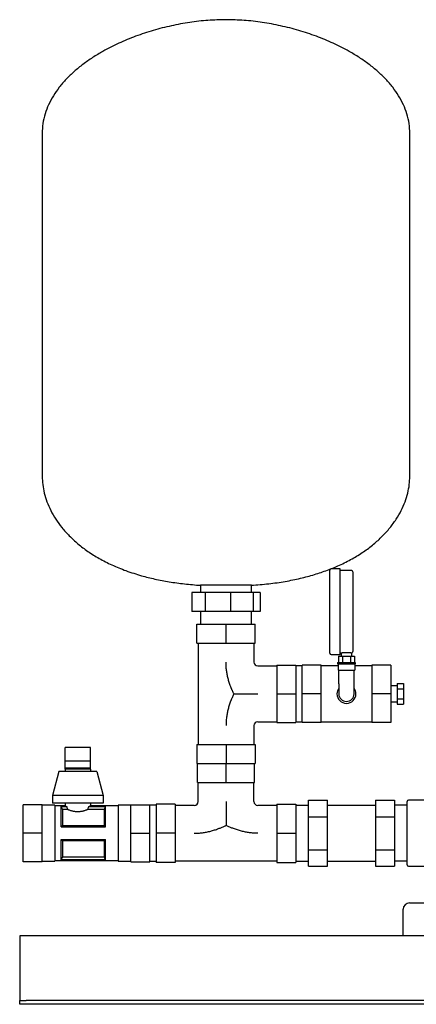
# Model space of a CAD drawing. Header units: millimetres. Extents: x 12 to 1248, y 11 to 788.
# Tile 1 of 3: x 12 to 325, y 11 to 788. Entities that reach past the tile are written whole.
import ezdxf

# ---------------------------------------------------------------- set-up
doc = ezdxf.new("R2010")
doc.units = ezdxf.units.MM

msp = doc.modelspace()

# ---------------------------------------------------------------- linework, layer by layer
at = {"color": 7, "linetype": 'Continuous', "lineweight": 25}
for p, q in [((29.71, 698.31), (29.71, 427.72)), ((319.71, 427.72), (319.71, 698.31)), ((256.71, 320.92), (256.71, 353.67)), ((264.71, 354.67), (257.71, 354.67)), ((264.71, 320.92), (264.71, 354.67)), ((273.71, 353.32), (264.71, 353.32)), ((274.71, 352.32), (274.71, 320.92)), ((147.88, 336.12), (147.88, 321.12)), ((158.23, 336.12), (147.88, 336.12)), ((154.71, 341.75), (154.71, 336.12)), ((177.32, 341.75), (154.71, 341.75)), ((158.23, 336.12), (158.23, 321.12)), ((178.24, 336.12), (158.23, 336.12)), ((194.71, 341.75), (177.32, 341.75)), ((178.24, 336.12), (178.24, 321.12)), ((196.18, 336.12), (178.24, 336.12)), ((194.71, 336.12), (194.71, 341.75)), ((196.18, 336.12), (196.18, 321.12)), ((201.54, 336.12), (196.18, 336.12)), ((201.54, 336.12), (201.54, 321.12)), ((158.23, 321.12), (147.88, 321.12)), ((154.71, 321.12), (154.71, 311.12)), ((178.24, 321.12), (158.23, 321.12)), ((196.18, 321.12), (178.24, 321.12)), ((194.71, 311.12), (194.71, 321.12)), ((201.54, 321.12), (196.18, 321.12)), ((256.71, 288.17), (256.71, 320.92)), ((264.71, 287.17), (264.71, 320.92)), ((274.71, 320.92), (274.71, 289.51)), ((151.71, 296.12), (151.71, 311.12)), ((151.71, 311.12), (174.71, 311.12)), ((174.71, 296.12), (174.71, 311.12)), ((174.71, 311.12), (197.71, 311.12)), ((197.71, 296.12), (197.71, 311.12)), ((151.71, 296.12), (174.71, 296.12)), ((152.71, 296.12), (152.71, 216.12)), ((174.71, 296.12), (197.71, 296.12)), ((196.71, 296.12), (196.71, 281.12)), ((264.71, 288.52), (265.61, 288.52)), ((265.61, 288.52), (265.61, 285.92)), ((273.81, 288.52), (273.81, 285.92)), ((257.71, 287.17), (264.71, 287.17)), ((262.71, 280.92), (262.71, 279.92)), ((262.71, 280.92), (276.71, 280.92)), ((262.71, 279.92), (276.71, 279.92)), ((263.21, 279.92), (263.21, 274.92)), ((263.36, 285.92), (263.36, 280.92)), ((263.36, 285.92), (266.53, 285.92)), ((266.53, 285.92), (266.53, 280.92)), ((266.53, 285.92), (272.88, 285.92)), ((272.88, 285.92), (272.88, 280.92)), ((272.88, 285.92), (276.06, 285.92)), ((276.06, 285.92), (276.06, 280.92)), ((276.21, 279.92), (276.21, 274.92)), ((276.71, 280.92), (276.71, 279.92)), ((199.71, 278.12), (214.71, 278.12)), ((214.71, 278.62), (229.71, 278.62)), ((214.71, 278.62), (214.71, 256.12)), ((229.71, 278.62), (229.71, 256.12)), ((234.71, 278.27), (229.71, 278.27)), ((249.71, 278.62), (234.71, 278.62)), ((234.71, 256.12), (234.71, 278.62)), ((249.71, 256.12), (249.71, 278.62)), ((263.21, 278.27), (249.71, 278.27)), ((263.21, 274.92), (276.21, 274.92)), ((263.71, 264.12), (263.71, 274.92)), ((275.71, 264.12), (275.71, 274.92)), ((289.71, 278.27), (276.21, 278.27)), ((304.71, 278.62), (289.71, 278.62)), ((289.71, 278.62), (289.71, 256.12)), ((304.71, 278.62), (304.71, 256.12)), ((309.71, 264.2), (314.71, 264.2)), ((309.71, 264.2), (309.71, 260.16)), ((314.71, 264.2), (314.71, 260.16)), ((263.71, 264.12), (263.71, 256.12)), ((275.71, 256.12), (275.71, 264.12)), ((309.71, 262.47), (304.71, 262.47)), ((309.71, 260.16), (314.71, 260.16)), ((309.71, 260.16), (309.71, 252.07)), ((314.71, 260.16), (314.71, 252.07)), ((214.71, 256.12), (229.71, 256.12)), ((214.71, 256.12), (214.71, 233.62)), ((229.71, 256.12), (229.71, 233.62)), ((249.71, 256.12), (234.71, 256.12)), ((234.71, 233.62), (234.71, 256.12)), ((249.71, 233.62), (249.71, 256.12)), ((304.71, 256.12), (289.71, 256.12)), ((289.71, 256.12), (289.71, 233.62)), ((304.71, 256.12), (304.71, 233.62)), ((304.71, 249.77), (309.71, 249.77)), ((309.71, 252.07), (314.71, 252.07)), ((309.71, 252.07), (309.71, 248.03)), ((314.71, 252.07), (314.71, 248.03)), ((309.71, 248.03), (314.71, 248.03)), ((199.71, 234.12), (214.71, 234.12)), ((214.71, 233.62), (229.71, 233.62)), ((229.71, 233.97), (234.71, 233.97)), ((249.71, 233.62), (234.71, 233.62)), ((249.71, 233.97), (289.71, 233.97)), ((304.71, 233.62), (289.71, 233.62)), ((196.71, 231.12), (196.71, 216.12)), ((67.71, 213.8), (47.71, 213.8)), ((47.71, 203.35), (47.71, 213.8)), ((67.71, 203.35), (67.71, 213.8)), ((151.71, 216.12), (151.71, 201.12)), ((151.71, 216.12), (174.71, 216.12)), ((174.71, 216.12), (174.71, 201.12)), ((174.71, 216.12), (197.71, 216.12)), ((197.71, 216.12), (197.71, 201.12)), ((47.71, 203.35), (67.71, 203.35)), ((47.71, 196.77), (47.71, 203.35)), ((67.71, 196.77), (67.71, 203.35)), ((42.71, 194.77), (37.71, 176.02)), ((72.71, 194.77), (42.71, 194.77)), ((48.71, 197.77), (47.71, 196.77)), ((47.71, 196.77), (47.71, 194.77)), ((67.71, 196.77), (47.71, 196.77)), ((48.71, 197.77), (66.71, 197.77)), ((66.71, 197.77), (67.71, 196.77)), ((67.71, 196.77), (67.71, 194.77)), ((72.71, 194.77), (77.71, 176.02)), ((151.71, 201.12), (174.71, 201.12)), ((152.21, 186.12), (152.21, 201.12)), ((174.71, 186.12), (174.71, 201.12)), ((174.71, 201.12), (197.71, 201.12)), ((197.21, 186.12), (197.21, 201.12)), ((152.21, 186.12), (174.71, 186.12)), ((152.71, 171.12), (152.71, 186.12)), ((174.71, 186.12), (197.21, 186.12)), ((196.71, 171.12), (196.71, 186.12)), ((77.71, 176.02), (37.71, 176.02)), ((37.71, 176.02), (37.71, 169.77)), ((77.71, 176.02), (77.71, 169.77)), ((239.71, 172.1), (254.71, 172.1)), ((239.71, 159.11), (239.71, 172.1)), ((254.71, 159.11), (254.71, 172.1)), ((292.71, 172.1), (307.71, 172.1)), ((292.71, 172.1), (292.71, 159.11)), ((307.71, 172.1), (307.71, 159.11)), ((317.71, 146.12), (317.71, 171.12)), ((343.71, 172.12), (318.71, 172.12)), ((29.71, 168.62), (14.71, 168.62)), ((14.71, 146.12), (14.71, 168.62)), ((29.71, 146.12), (29.71, 168.62)), ((39.71, 168.27), (29.71, 168.27)), ((77.71, 169.77), (37.71, 169.77)), ((39.71, 168.27), (39.71, 146.12)), ((47.71, 167.77), (39.71, 167.77)), ((44.71, 167.18), (49.05, 167.18)), ((44.71, 151.12), (44.71, 167.18)), ((44.74, 167.12), (49.05, 167.12)), ((45.64, 164.8), (45.64, 152.2)), ((49.77, 164.8), (45.64, 164.8)), ((47.71, 169.77), (47.71, 167.77)), ((49.05, 167.12), (49.05, 167.18)), ((78.77, 164.8), (65.65, 164.8)), ((66.37, 167.18), (79.71, 167.18)), ((66.37, 167.18), (66.37, 167.12)), ((66.37, 167.12), (79.68, 167.12)), ((67.71, 169.77), (67.71, 167.77)), ((89.71, 167.77), (67.71, 167.77)), ((78.77, 152.2), (78.77, 164.8)), ((79.71, 151.12), (79.71, 167.18)), ((99.71, 168.27), (89.71, 168.27)), ((89.71, 168.27), (89.71, 146.12)), ((99.71, 168.62), (114.71, 168.62)), ((99.71, 146.12), (99.71, 168.62)), ((114.71, 146.12), (114.71, 168.62)), ((119.71, 168.27), (114.71, 168.27)), ((134.71, 169.12), (119.71, 169.12)), ((119.71, 169.12), (119.71, 146.12)), ((134.71, 169.12), (134.71, 146.12)), ((149.71, 168.12), (134.71, 168.12)), ((214.71, 168.12), (199.71, 168.12)), ((214.71, 169.12), (214.71, 146.12)), ((214.71, 169.12), (229.71, 169.12)), ((229.71, 169.12), (229.71, 146.12)), ((229.71, 168.27), (239.71, 168.27)), ((254.71, 168.27), (292.71, 168.27)), ((317.71, 168.27), (307.71, 168.27)), ((239.71, 133.13), (239.71, 159.11)), ((239.71, 159.11), (254.71, 159.11)), ((254.71, 133.13), (254.71, 159.11)), ((292.71, 159.11), (307.71, 159.11)), ((292.71, 159.11), (292.71, 133.13)), ((307.71, 159.11), (307.71, 133.13)), ((44.71, 151.12), (79.71, 151.12)), ((45.64, 152.2), (78.77, 152.2)), ((29.71, 146.12), (14.71, 146.12)), ((14.71, 123.62), (14.71, 146.12)), ((29.71, 123.62), (29.71, 146.12)), ((39.71, 146.12), (39.71, 123.97)), ((44.71, 141.12), (79.71, 141.12)), ((44.71, 125.05), (44.71, 141.12)), ((45.64, 140.03), (45.64, 127.43)), ((78.77, 140.03), (45.64, 140.03)), ((78.77, 127.43), (78.77, 140.03)), ((79.71, 125.05), (79.71, 141.12)), ((89.71, 146.12), (89.71, 123.97)), ((99.71, 146.12), (114.71, 146.12)), ((99.71, 123.62), (99.71, 146.12)), ((114.71, 123.62), (114.71, 146.12)), ((134.71, 146.12), (119.71, 146.12)), ((119.71, 146.12), (119.71, 123.12)), ((134.71, 146.12), (134.71, 123.12)), ((214.71, 146.12), (229.71, 146.12)), ((214.71, 146.12), (214.71, 123.12)), ((229.71, 146.12), (229.71, 123.12)), ((317.71, 121.12), (317.71, 146.12)), ((239.71, 120.13), (239.71, 133.13)), ((239.71, 133.13), (254.71, 133.13)), ((254.71, 120.13), (254.71, 133.13)), ((292.71, 133.13), (307.71, 133.13)), ((292.71, 133.13), (292.71, 120.13)), ((307.71, 133.13), (307.71, 120.13)), ((39.71, 124.47), (89.71, 124.47)), ((44.71, 125.05), (79.71, 125.05)), ((79.68, 125.11), (44.74, 125.11)), ((45.64, 127.43), (78.77, 127.43)), ((29.71, 123.62), (14.71, 123.62)), ((29.71, 123.97), (39.71, 123.97)), ((89.71, 123.97), (99.71, 123.97)), ((99.71, 123.62), (114.71, 123.62)), ((114.71, 123.97), (119.71, 123.97)), ((134.71, 123.12), (119.71, 123.12)), ((214.71, 124.12), (134.71, 124.12)), ((214.71, 123.12), (229.71, 123.12)), ((229.71, 123.97), (239.71, 123.97)), ((239.71, 120.13), (254.71, 120.13)), ((254.71, 123.97), (292.71, 123.97)), ((292.71, 120.13), (307.71, 120.13)), ((317.71, 123.97), (307.71, 123.97)), ((318.71, 120.12), (343.71, 120.12)), ((314.46, 65.12), (314.46, 86.12)), ((319.46, 91.12), (339.66, 91.12)), ((811.96, 65.12), (11.96, 65.12)), ((11.96, 65.12), (11.96, 60.12)), ((11.96, 60.12), (11.96, 16.12)), ((11.96, 16.12), (11.96, 14.12)), ((11.96, 11.12), (11.96, 14.12)), ((11.96, 14.12), (16.96, 14.12)), ((16.96, 11.12), (11.96, 11.12)), ((806.96, 14.12), (16.96, 14.12)), ((806.96, 11.12), (16.96, 11.12))]:
    msp.add_line(p, q, dxfattribs=at)
at = {"color": 7, "linetype": 'Continuous', "lineweight": 25, "flags": 128}
for points in [[(44.71, 167.18), (44.72, 167.15), (44.74, 167.12)], [(79.68, 167.12), (79.7, 167.15), (79.71, 167.18)], [(44.74, 125.11), (44.72, 125.08), (44.71, 125.05)], [(79.71, 125.05), (79.69, 125.09), (79.68, 125.11)]]:
    msp.add_lwpolyline(points, dxfattribs=at)
at = {"color": 7, "linetype": 'Continuous', "lineweight": 25}
for centre, radius, start, end in [((257.71, 353.67), 1, 90, 180), ((273.71, 352.32), 1, 0, 90), ((257.71, 288.17), 1, 180, 270), ((199.71, 281.12), 3, 180, 270), ((269.71, 256.12), 7.5, 143.1301, 180), ((269.71, 256.12), 7.5, 0, 36.8699), ((269.71, 256.12), 7.5, 180, 0), ((269.71, 256.12), 6, 180, 270), ((269.71, 256.12), 6, 270, 0), ((199.71, 231.12), 3, 90, 180), ((149.71, 171.12), 3, 270, 0), ((199.71, 171.12), 3, 180, 270), ((318.71, 171.12), 1, 90, 180), ((318.71, 121.12), 1, 180, 270), ((319.46, 86.12), 5, 90, 180)]:
    msp.add_arc(centre, radius, start, end, dxfattribs=at)
for points, knots in [([(174.71, 788.12), (169.96, 788), (160.37, 787.78), (145.97, 786.07), (131.54, 783.43), (117.3, 779.78), (103.44, 775.2), (90.17, 769.72), (78.87, 764), (69.5, 758.34), (61.89, 753.03), (54.9, 747.35), (48.62, 741.31), (43.09, 734.92), (38.4, 728.2), (34.62, 721.16), (31.84, 713.81), (30.04, 706.16), (29.82, 700.94), (29.71, 698.31)], [0, 0, 0, 0, 0.076609, 0.154857, 0.234025, 0.313364, 0.392122, 0.469576, 0.545055, 0.596413, 0.646366, 0.694802, 0.741676, 0.787017, 0.830956, 0.873749, 0.915793, 0.957642, 1, 1, 1, 1]), ([(319.71, 698.31), (319.59, 700.94), (319.37, 706.16), (317.57, 713.81), (314.8, 721.16), (311.01, 728.2), (306.32, 734.92), (300.8, 741.31), (294.51, 747.35), (287.53, 753.03), (279.92, 758.34), (270.54, 764), (259.25, 769.72), (245.97, 775.2), (232.12, 779.78), (217.87, 783.43), (203.45, 786.07), (189.04, 787.78), (179.45, 788), (174.71, 788.12)], [0, 0, 0, 0, 0.0423577, 0.0842065, 0.1262506, 0.1690436, 0.2129833, 0.2583242, 0.3051976, 0.3536345, 0.4035867, 0.4549447, 0.5304243, 0.6078776, 0.686636, 0.7659746, 0.8451428, 0.9233912, 1, 1, 1, 1]), ([(29.71, 427.72), (29.79, 425.56), (29.96, 421.13), (31.27, 414.43), (33.38, 407.58), (36.43, 400.66), (40.38, 393.81), (45.27, 387.08), (51.11, 380.56), (57.95, 374.28), (65.83, 368.31), (74.78, 362.74), (84.83, 357.63), (96.02, 353.07), (107.39, 349.43), (118.79, 346.59), (130.07, 344.43), (142.12, 342.74), (150.43, 342.09), (154.71, 341.75)], [0, 0, 0, 0, 0.039003, 0.079969, 0.123044, 0.168399, 0.216235, 0.265872, 0.318412, 0.374173, 0.43351, 0.496816, 0.564519, 0.637073, 0.714953, 0.780208, 0.849301, 0.922481, 1, 1, 1, 1]), ([(194.71, 341.75), (199.31, 342.12), (208.25, 342.83), (221.16, 344.72), (233.19, 347.15), (244.33, 350.12), (254.62, 353.57), (264.59, 357.67), (274.14, 362.46), (283.15, 368.01), (291.08, 373.96), (298.02, 380.27), (303.97, 386.86), (308.96, 393.69), (312.96, 400.6), (316.01, 407.53), (318.14, 414.4), (319.46, 421.12), (319.63, 425.55), (319.71, 427.72)], [0, 0, 0, 0, 0.08352, 0.162003, 0.235767, 0.305124, 0.370381, 0.431839, 0.499782, 0.563307, 0.622839, 0.678776, 0.732519, 0.783228, 0.831195, 0.876667, 0.919848, 0.96091, 1, 1, 1, 1]), ([(265.61, 288.52), (265.61, 288.52), (265.61, 288.52), (265.62, 288.52), (265.64, 288.52), (265.68, 288.52), (265.75, 288.53), (265.91, 288.55), (266.19, 288.58), (266.64, 288.63), (267.18, 288.68), (267.82, 288.72), (268.51, 288.76), (269.25, 288.78), (270, 288.78), (270.75, 288.76), (271.45, 288.73), (272.1, 288.69), (272.67, 288.64), (273.06, 288.6), (273.32, 288.57), (273.48, 288.56), (273.62, 288.54), (273.68, 288.53), (273.71, 288.53)], [0, 0, 0, 0, 0.015613, 0.031195, 0.046779, 0.062398, 0.093732, 0.125082, 0.187507, 0.250019, 0.312569, 0.374947, 0.437574, 0.499871, 0.562544, 0.624823, 0.687505, 0.749817, 0.812454, 0.874834, 0.906144, 0.937446, 0.968729, 1, 1, 1, 1]), ([(273.81, 288.52), (273.92, 288.54), (274.17, 288.59), (274.47, 288.82), (274.67, 289.15), (274.7, 289.39), (274.71, 289.51)], [0, 0, 0, 0, 0.241358, 0.5, 0.758642, 1, 1, 1, 1]), ([(180.96, 256.12), (180.85, 256.33), (180.64, 256.76), (180.33, 257.41), (180.02, 258.06), (179.72, 258.72), (179.43, 259.38), (179.15, 260.04), (178.87, 260.71), (178.6, 261.37), (178.04, 262.83), (177.24, 265.09), (176.34, 268.21), (175.62, 271.38), (175.1, 274.6), (174.86, 277.03), (174.77, 278.66), (174.73, 279.47), (174.71, 280.29), (174.71, 280.83), (174.71, 281.12)], [0, 0, 0, 0, 0.027887, 0.055742, 0.083568, 0.111371, 0.139153, 0.166921, 0.194677, 0.222427, 0.250174, 0.375099, 0.498817, 0.624406, 0.748764, 0.874334, 0.905755, 0.93716, 0.967429, 1, 1, 1, 1]), ([(180.96, 256.12), (180.85, 255.9), (180.64, 255.47), (180.33, 254.83), (180.02, 254.18), (179.73, 253.52), (179.44, 252.87), (179.16, 252.21), (178.88, 251.55), (178.61, 250.88), (178.05, 249.42), (177.25, 247.15), (176.34, 244.02), (175.62, 240.84), (175.1, 237.62), (174.86, 235.19), (174.77, 233.56), (174.73, 232.74), (174.71, 231.92), (174.71, 231.38), (174.71, 231.12)], [0, 0, 0, 0, 0.027789, 0.05554, 0.083257, 0.11094, 0.138595, 0.166223, 0.19383, 0.221418, 0.248993, 0.374373, 0.499126, 0.624539, 0.749481, 0.874727, 0.906051, 0.937369, 0.96969, 1, 1, 1, 1]), ([(180.96, 256.12), (181.18, 256.12), (181.63, 256.12), (182.3, 256.12), (182.96, 256.12), (183.63, 256.12), (184.29, 256.12), (184.95, 256.12), (186.17, 256.12), (187.95, 256.12), (190.3, 256.12), (192.64, 256.12), (195, 256.12), (197.35, 256.12), (198.92, 256.12), (199.71, 256.12)], [0, 0, 0, 0, 0.036186, 0.0721637, 0.1079434, 0.1435363, 0.1789542, 0.2142103, 0.2493184, 0.3749467, 0.4988871, 0.6245636, 0.749161, 0.8747649, 1, 1, 1, 1]), ([(174.71, 171.12), (174.71, 170.33), (174.71, 168.77), (174.71, 166.42), (174.71, 164.07), (174.71, 161.73), (174.71, 159.38), (174.71, 157.43), (174.71, 155.87), (174.71, 154.71), (174.71, 153.54), (174.71, 152.76), (174.71, 152.37)], [0, 0, 0, 0, 0.124809, 0.249986, 0.374407, 0.499906, 0.624025, 0.749851, 0.811595, 0.873823, 0.936604, 1, 1, 1, 1]), ([(44.74, 167.12), (44.89, 166.72), (45.2, 165.95), (45.5, 165.18), (45.64, 164.8)], [0, 0, 0, 0, 0.512726, 1, 1, 1, 1]), ([(47.71, 167.77), (47.71, 167.77), (47.71, 167.76), (47.72, 167.76), (47.74, 167.75), (47.77, 167.74), (47.81, 167.72), (47.86, 167.7), (47.91, 167.67), (47.98, 167.64), (48.07, 167.6), (48.19, 167.55), (48.36, 167.47), (48.55, 167.39), (48.78, 167.29), (48.96, 167.22), (49.05, 167.18)], [0, 0, 0, 0, 0.054385, 0.109026, 0.163932, 0.219114, 0.274581, 0.330341, 0.386405, 0.442781, 0.499478, 0.593109, 0.689945, 0.79002, 0.893363, 1, 1, 1, 1]), ([(65.65, 164.8), (65.58, 164.77), (65.45, 164.72), (65.24, 164.63), (65.02, 164.54), (64.8, 164.46), (64.57, 164.37), (64.33, 164.28), (63.88, 164.12), (63.18, 163.89), (62.19, 163.61), (61.14, 163.36), (60.04, 163.18), (58.89, 163.06), (57.73, 163.02), (56.56, 163.06), (55.41, 163.17), (54.29, 163.36), (53.24, 163.6), (52.25, 163.88), (51.48, 164.14), (50.91, 164.34), (50.51, 164.5), (50.12, 164.65), (49.89, 164.75), (49.77, 164.8)], [0, 0, 0, 0, 0.017904, 0.035755, 0.05357, 0.071363, 0.089152, 0.106951, 0.124778, 0.187762, 0.24984, 0.312665, 0.374317, 0.436901, 0.498936, 0.561226, 0.624086, 0.686098, 0.7493, 0.811361, 0.874338, 0.905734, 0.937086, 0.968479, 1, 1, 1, 1]), ([(66.37, 167.18), (66.42, 167.2), (66.52, 167.24), (66.66, 167.3), (66.79, 167.36), (66.91, 167.41), (67.02, 167.45), (67.12, 167.5), (67.21, 167.54), (67.29, 167.57), (67.39, 167.62), (67.49, 167.67), (67.59, 167.71), (67.66, 167.74), (67.7, 167.76), (67.7, 167.76), (67.71, 167.77)], [0, 0, 0, 0, 0.05947, 0.117924, 0.175368, 0.231805, 0.28724, 0.341679, 0.395126, 0.447588, 0.49907, 0.601197, 0.7023, 0.802431, 0.901646, 1, 1, 1, 1]), ([(78.77, 164.8), (78.87, 165.05), (79.06, 165.56), (79.36, 166.33), (79.57, 166.85), (79.68, 167.12)], [0, 0, 0, 0, 0.322025, 0.655352, 1, 1, 1, 1]), ([(45.64, 152.2), (45.55, 152.08), (45.35, 151.84), (45.05, 151.48), (44.84, 151.24), (44.71, 151.12)], [0, 0, 0, 0, 0.3220247, 0.6553521, 1, 1, 1, 1]), ([(79.71, 151.12), (79.52, 151.3), (79.21, 151.66), (78.92, 152.02), (78.77, 152.2)], [0, 0, 0, 0, 0.512726, 1, 1, 1, 1]), ([(149.71, 146.12), (149.97, 146.12), (150.52, 146.12), (151.33, 146.14), (152.16, 146.17), (153.79, 146.27), (156.23, 146.51), (159.45, 147.03), (162.61, 147.75), (165.73, 148.65), (168.18, 149.51), (169.98, 150.22), (171.18, 150.72), (172.37, 151.25), (173.54, 151.79), (174.32, 152.17), (174.71, 152.37)], [0, 0, 0, 0, 0.0304077, 0.0628285, 0.0942371, 0.1256559, 0.2512278, 0.3759662, 0.5011797, 0.6251917, 0.7498267, 0.7997054, 0.8496396, 0.8996537, 0.9497682, 1, 1, 1, 1]), ([(199.71, 146.12), (199.43, 146.12), (198.88, 146.12), (198.07, 146.14), (197.26, 146.17), (195.63, 146.27), (193.2, 146.5), (189.98, 147.03), (186.81, 147.75), (183.67, 148.65), (181.22, 149.52), (179.41, 150.23), (178.22, 150.73), (177.03, 151.25), (175.86, 151.79), (175.09, 152.18), (174.71, 152.37)], [0, 0, 0, 0, 0.032467, 0.062643, 0.093946, 0.125284, 0.250529, 0.375086, 0.500882, 0.625335, 0.751013, 0.800723, 0.850452, 0.900225, 0.950066, 1, 1, 1, 1]), ([(44.71, 141.12), (44.89, 140.93), (45.2, 140.57), (45.5, 140.21), (45.64, 140.03)], [0, 0, 0, 0, 0.512726, 1, 1, 1, 1]), ([(78.77, 140.03), (78.87, 140.15), (79.06, 140.39), (79.36, 140.75), (79.57, 140.99), (79.68, 141.12)], [0, 0, 0, 0, 0.322025, 0.655352, 1, 1, 1, 1]), ([(45.64, 127.43), (45.55, 127.18), (45.35, 126.67), (45.05, 125.9), (44.84, 125.38), (44.74, 125.11)], [0, 0, 0, 0, 0.322025, 0.655352, 1, 1, 1, 1]), ([(79.68, 125.11), (79.52, 125.51), (79.21, 126.28), (78.92, 127.05), (78.77, 127.43)], [0, 0, 0, 0, 0.512726, 1, 1, 1, 1])]:
    msp.add_open_spline(points, degree=3, knots=knots, dxfattribs=at)
for points in [[(273.71, 288.53), (273.77, 288.52), (273.81, 288.52), (273.81, 288.52)], [(49.05, 167.12), (49.26, 166.31), (49.51, 165.54), (49.77, 164.8)], [(65.65, 164.8), (65.91, 165.54), (66.15, 166.31), (66.37, 167.12)]]:
    msp.add_open_spline(points, degree=3, dxfattribs=at)

doc.saveas('drawing.dxf')
